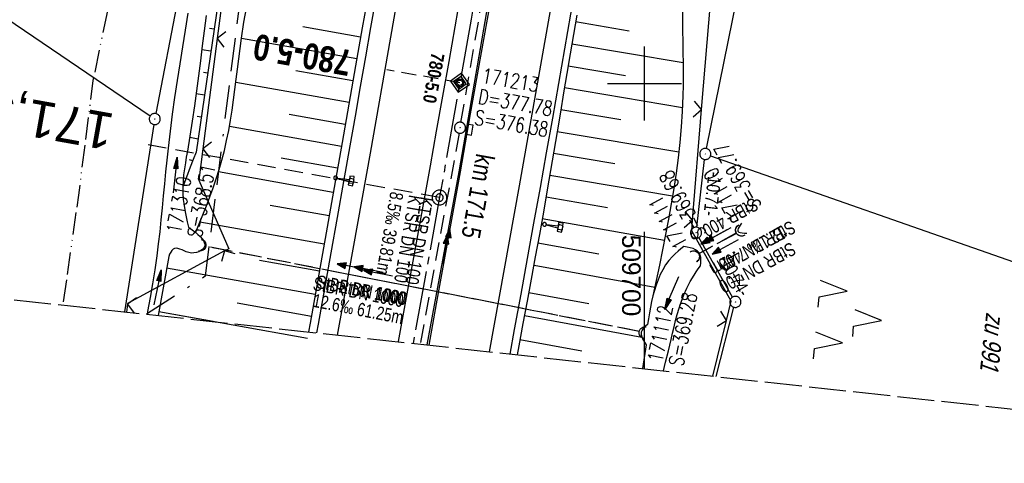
# Model space of a CAD drawing. Extents: x 509531 to 509917, y 454649 to 455599.
# Tile 2 of 26: x 509616 to 509749, y 454649 to 454709. Entities that reach past the tile are written whole.
import ezdxf
from ezdxf.enums import TextEntityAlignment as Align

# ---------------------------------------------------------------- set-up
doc = ezdxf.new("R2010")
doc.units = 0
doc.header["$LTSCALE"] = 10
doc.header["$MEASUREMENT"] = 0
for name, pattern in [('ACAD_ISO13W100', [36, 12, -3, 12, -3, 0, -3, 0, -3]), ('ACAD_ISO16W100', [73, 15, -6.5, 15, -6.5, 15, -7, 1, -7]), ('ACHSE', [5.5, 4, -0.5, 0.5, -0.5]), ('AUSGEZOGEN', [0]), ('LT00', [0]), ('LT12', [0.4, 0.3, -0.1]), ('LT14', [0.6, 0.5, -0.1]), ('LT17', [0.15, 0.1, -0.05]), ('STRICHLINIE2', [0.375, 0.25, -0.125])]:
    doc.linetypes.add(name, pattern=pattern)
doc.layers.get('0').update_dxf_attribs({"linetype": 'LT00'})
for name, color, linetype in [('--EK_FBR', 1, 'LT00'), ('--EK_Halt-Pfeil', 4, 'LT00'), ('--EK_Haltung', 7, 'STRICHLINIE2'), ('--EK_Haltung-Text', 140, 'LT00'), ('--EK_Schacht-Text', 5, 'LT00'), ('--EK_ST-93-1', 30, 'LT17'), ('--EK_STATIONSZEICHEN', 19, 'LT00'), ('--EK_STATIONSZEICHEN_NR', 19, 'LT17'), ('--EL_DFK_AB_L', 21, 'LT00'), ('--EL_DFK_AB_P', 7, 'LT00'), ('--EL_Halt-Pfeil', 4, 'LT00'), ('--EL_Haltung', 182, 'STRICHLINIE2'), ('--EL_Haltung-Text', 182, 'LT00'), ('-AX-093', 35, 'ACHSE'), ('-ST-93-1', 250, 'LT00'), ('-ST-93-5', 250, 'LT00'), ('-STATIONSZEICHEN', 19, 'LT00'), ('-STATIONZEICHEN_NR', 19, 'LT00'), ('ABSTAND', 8, 'LT00'), ('BAB-KABEL', 220, 'ACAD_ISO16W100'), ('DFK_AB_L', 21, 'LT00'), ('DFK_AB_P', 7, 'LT00'), ('DFK_FLUR_NR', 250, 'LT00'), ('DFK_KATASTER', 250, 'LT00'), ('DFK_NUTZUNG', 250, 'LT00'), ('DL', 182, 'LT12'), ('DL_PFEIL', 201, 'LT00'), ('DL_TEXT', 182, 'LT00'), ('GASLTG', 250, 'ACAD_ISO13W100'), ('PFEIL', 140, 'AUSGEZOGEN'), ('V116_AFBR_BAB', 250, 'LT00'), ('V116_BOESCH', 250, 'LT00'), ('V116_BOSCHUNG', 250, 'LT00'), ('V116_GRABEN', 250, 'LT00'), ('V116_H_BORD', 8, 'LT00'), ('V116_KA_PRUF', 182, 'LT00'), ('V116_LD_MARK', 250, 'LT00'), ('V116_RASTER', 250, 'LT00'), ('V116_SCHILD_K', 1, 'LT00'), ('V116_SINKK', 182, 'LT00'), ('V116_UK_DURCH', 182, 'LT00'), ('V116_ZAUN', 40, 'LT00'), ('V117_AFBR_BAB', 250, 'LT00'), ('V117_BOESCH', 250, 'LT00'), ('V117_BOSCHUNG', 250, 'LT00'), ('V117_GRABEN', 250, 'LT00'), ('V117_H_BORD', 8, 'LT00'), ('V117_KA_PRUF', 182, 'LT00'), ('V117_LD_MARK', 250, 'LT00'), ('V117_RASTER', 250, 'LT00'), ('V117_SCHILD_K', 1, 'LT00'), ('V117_SINKK', 182, 'LT00'), ('V117_UK_DURCH', 182, 'LT00'), ('V117_ZAUN', 40, 'LT00')]:
    doc.layers.add(name, color=color, linetype=linetype)
doc.layers.add('-BLATT_116-RAND', color=7, linetype='LT14', plot=False)
doc.styles.add('Arial Fett', font='txt', dxfattribs={"width": 0.8})
doc.styles.add('Beschrift', font='ARIAL.TTF')
doc.styles.add('Haltungsbeschriftung', font='ARIAL.TTF', dxfattribs={"width": 0.75})
doc.styles.add('Knoten', font='ARIALBD.TTF', dxfattribs={"width": 0.8, "height": 1.8})
doc.styles.add('schachtbeschriftung', font='romans.shx', dxfattribs={"width": 0.75, "height": 2})
doc.styles.get("Standard").update_dxf_attribs({"font": 'ARIAL.TTF'})

# ---------------------------------------------------------------- blocks, each defined once
blk = doc.blocks.new('SYMB0003')
at = {"color": 0, "linetype": 'ByBlock'}
for p, q in [((-0.015712, 0), (0.010166, 0.012015)), ((0, -0.021257), (-0.015712, 0)), ((0.010166, 0.012015), (0, -0.021257))]:
    blk.add_line(p, q, dxfattribs=at)
for points in [[(-0.031395, 0.499013), (-0.093691, 0.491144), (-0.154509, 0.475528), (-0.21289, 0.452414), (-0.267913, 0.422164), (-0.318712, 0.385257), (-0.364484, 0.342274), (-0.404509, 0.293893), (-0.438154, 0.240877), (-0.464888, 0.184062), (-0.484292, 0.124345), (-0.496058, 0.062667), (-0.5, 0)], [(-0.5, 0), (-0.496058, -0.062667), (-0.484292, -0.124345), (-0.464888, -0.184062), (-0.438154, -0.240877), (-0.404509, -0.293893), (-0.364485, -0.342274), (-0.318712, -0.385257), (-0.267914, -0.422164), (-0.21289, -0.452414), (-0.154509, -0.475529), (-0.093691, -0.491144), (-0.031395, -0.499014), (0.031395, -0.499014)], [(0.5, 0), (0.496057, 0.062667), (0.484292, 0.124345), (0.464888, 0.184062), (0.438153, 0.240877), (0.404509, 0.293893), (0.364484, 0.342274), (0.318712, 0.385257), (0.267913, 0.422164), (0.21289, 0.452414), (0.154509, 0.475528), (0.093691, 0.491144), (0.031395, 0.499013), (-0.031395, 0.499013)], [(0.031395, -0.499014), (0.093691, -0.491144), (0.154509, -0.475529), (0.21289, -0.452414), (0.267914, -0.422164), (0.318712, -0.385257), (0.364485, -0.342274), (0.404509, -0.293893), (0.438154, -0.240877), (0.464889, -0.184062), (0.484292, -0.124345), (0.496058, -0.062667), (0.5, 0)]]:
    blk.add_lwpolyline(points, dxfattribs=at)
blk = doc.blocks.new('SYMB7221')
at = {"color": 0, "linetype": 'ByBlock'}
for p, q in [((0, 0.435), (-0.11, 0.065)), ((0.11, 0.065), (0, 0.435)), ((0.25, 0.065), (0.11, 0.065)), ((-0.35, -0.065), (-0.46, -0.435)), ((0.35, -0.065), (0.24, -0.435))]:
    blk.add_line(p, q, dxfattribs=at)
for points in [[(-0.1, -0.435), (-0.24, -0.435), (-0.35, -0.065)], [(0.6, -0.435), (0.46, -0.435), (0.35, -0.065)]]:
    blk.add_lwpolyline(points, dxfattribs=at)
blk = doc.blocks.new('Pfreil3')
at = {"layer": 'PFEIL'}
blk.add_hatch(color=256, dxfattribs=at).paths.add_polyline_path([(-1.55, 0.27), (-1.55, -0.27), (0, 0)])
for p, q in [((-1.55, 0), (-4.83, 0)), ((-1.55, -0.27), (-1.55, 0.27)), ((-1.55, 0.27), (0, 0)), ((0, 0), (-1.55, -0.27))]:
    blk.add_line(p, q, dxfattribs=at)
blk = doc.blocks.new('SYMB0652')
at = {"color": 0, "linetype": 'ByBlock'}
blk.add_lwpolyline([(-0.15, -0.075), (0.15, -0.075), (0.15, 0.075), (-0.15, 0.075), (-0.15, -0.075)], dxfattribs=at)
blk = doc.blocks.new('SYMB1107')
at = {"color": 0, "linetype": 'ByBlock'}
for points in [[(-0.2, 0), (-0.196157, 0.039018), (-0.184776, 0.076537), (-0.166294, 0.111114), (-0.141421, 0.141421), (-0.111114, 0.166294), (-0.076537, 0.184776), (-0.039018, 0.196157), (0, 0.2)], [(0, 0.2), (0.039018, 0.196157), (0.076537, 0.184776), (0.111114, 0.166294), (0.141421, 0.141421), (0.166294, 0.111114), (0.184776, 0.076537), (0.196157, 0.039018), (0.2, 0)]]:
    blk.add_lwpolyline(points, dxfattribs=at)
blk = doc.blocks.new('SYMB1263')
at = {"color": 0, "linetype": 'ByBlock'}
for p, q in [((0.014231, 0.098982), (-0.014231, 0.098982)), ((-0.014231, -0.098982), (0.014232, -0.098982))]:
    blk.add_line(p, q, dxfattribs=at)
for points in [[(0, 0.1), (0, 0.75), (0.18, 0.75), (0.18, 1), (-0.18, 1), (-0.18, 0.75), (0, 0.75)], [(-0.014231, 0.098982), (-0.041542, 0.090963), (-0.065486, 0.075575), (-0.084125, 0.054064), (-0.095949, 0.028173), (-0.1, 0)], [(-0.1, 0), (-0.095949, -0.028173), (-0.084125, -0.054064), (-0.065486, -0.075575), (-0.041541, -0.090963), (-0.014231, -0.098982)], [(0.1, 0), (0.095949, 0.028173), (0.084125, 0.054064), (0.065486, 0.075575), (0.041541, 0.090963), (0.014231, 0.098982)], [(0.014232, -0.098982), (0.041542, -0.090963), (0.065486, -0.075575), (0.084125, -0.054064), (0.095949, -0.028173), (0.1, 0)]]:
    blk.add_lwpolyline(points, dxfattribs=at)
blk = doc.blocks.new('SYMB0024')
at = {"color": 0, "linetype": 'ByBlock'}
for p, q in [((-0.5, 0.5), (0, 0)), ((0, 0), (0.5, 0.5))]:
    blk.add_line(p, q, dxfattribs=at)
blk = doc.blocks.new('SYMB0070')
at = {"color": 0, "linetype": 'ByBlock'}
for p, q in [((-0.5, 0), (0.2, 0)), ((0.5, 0), (0.2, 0.1)), ((0.2, 0.1), (0.2, 0)), ((0.468, 0), (0.21, 0.086)), ((0.21, 0.086), (0.21, -0.086)), ((0.21, -0.086), (0.468, 0)), ((0.22, -0.072), (0.437, 0)), ((0.23, -0.058), (0.405, 0)), ((0.24, -0.045), (0.374, 0)), ((0.342, 0), (0.25, 0.031)), ((0.25, 0.031), (0.25, -0.031)), ((0.25, -0.031), (0.342, 0)), ((0.26, -0.017), (0.31, 0)), ((0.27, -0.003), (0.279, 0))]:
    blk.add_line(p, q, dxfattribs=at)
for points in [[(0.2, 0), (0.2, -0.1), (0.5, 0)], [(0.437, 0), (0.22, 0.072), (0.22, -0.072)], [(0.405, 0), (0.23, 0.058), (0.23, -0.058)], [(0.374, 0), (0.24, 0.045), (0.24, -0.045)], [(0.31, 0), (0.26, 0.017), (0.26, -0.017)], [(0.279, 0), (0.27, 0.003), (0.27, -0.003)]]:
    blk.add_lwpolyline(points, dxfattribs=at)
blk = doc.blocks.new('SYMB2')
at = {"color": 0, "linetype": 'ByBlock', "flags": 128}
for points in [[(-0.031395, 0.499013), (-0.093691, 0.491144), (-0.154509, 0.475528), (-0.21289, 0.452414), (-0.267913, 0.422164), (-0.318712, 0.385257), (-0.364484, 0.342274), (-0.404509, 0.293893), (-0.438154, 0.240877), (-0.464888, 0.184062), (-0.484292, 0.124345), (-0.496058, 0.062667), (-0.5, 0)], [(-0.5, 0), (-0.496058, -0.062667), (-0.484292, -0.124345), (-0.464888, -0.184062), (-0.438154, -0.240877), (-0.404509, -0.293893), (-0.364485, -0.342274), (-0.318712, -0.385257), (-0.267914, -0.422164), (-0.21289, -0.452414), (-0.154509, -0.475529), (-0.093691, -0.491144), (-0.031395, -0.499014), (0.031395, -0.499014)], [(0.5, 0), (0.496057, 0.062667), (0.484292, 0.124345), (0.464888, 0.184062), (0.438153, 0.240877), (0.404509, 0.293893), (0.364484, 0.342274), (0.318712, 0.385257), (0.267913, 0.422164), (0.21289, 0.452414), (0.154509, 0.475528), (0.093691, 0.491144), (0.031395, 0.499013), (-0.031395, 0.499013)], [(0.031395, -0.499014), (0.093691, -0.491144), (0.154509, -0.475529), (0.21289, -0.452414), (0.267914, -0.422164), (0.318712, -0.385257), (0.364485, -0.342274), (0.404509, -0.293893), (0.438154, -0.240877), (0.464889, -0.184062), (0.484292, -0.124345), (0.496058, -0.062667), (0.5, 0)]]:
    blk.add_lwpolyline(points, dxfattribs=at)
blk = doc.blocks.new('Netzknoten_SYMB')
at = {"flags": 128}
blk.add_lwpolyline([(0, -0.864), (0.864, 0), (0, 0.864), (-0.864, 0)], close=True, dxfattribs=at)
blk.add_circle((0, 0), 0.36)

msp = doc.modelspace()

# ---------------------------------------------------------------- linework, layer by layer
at = {"layer": '--EK_FBR', "color": 2}
for points in [[(509692.29, 454788.49), (509691.32, 454782.64), (509690.34, 454776.7), (509689.35, 454770.77), (509688.35, 454764.84), (509687.35, 454758.91), (509686.02, 454751.04), (509684.68, 454743.18), (509683.34, 454735.32), (509682.32, 454729.37), (509681.3, 454723.42), (509680.27, 454717.47), (509679.23, 454711.52), (509677.86, 454703.71), (509676.48, 454695.9), (509675.09, 454688.09), (509674.03, 454682.15), (509672.95, 454676.2), (509671.87, 454670.26), (509670.86, 454664.68)], [(509680.9, 454745.35), (509680.3, 454741.85), (509679.3, 454735.99), (509678.29, 454730.09), (509677.28, 454724.19), (509676.25, 454718.29), (509675.22, 454712.39), (509674.39, 454707.69), (509673.56, 454702.99), (509672.72, 454698.29), (509671.88, 454693.59), (509671.04, 454688.89), (509669.97, 454682.95), (509668.9, 454677.02), (509667.83, 454671.09), (509666.76, 454665.16), (509666.76, 454665.13)], [(509684.88, 454744.32), (509684.68, 454743.18), (509683.34, 454735.32), (509682.32, 454729.37), (509681.3, 454723.42), (509680.27, 454717.47), (509679.23, 454711.52), (509677.86, 454703.71), (509676.48, 454695.9), (509675.09, 454688.09), (509674.03, 454682.15), (509672.95, 454676.2), (509671.87, 454670.26), (509670.86, 454664.68)], [(509675.22, 454712.39), (509674.39, 454707.69), (509673.56, 454702.99), (509672.72, 454698.29), (509671.88, 454693.59), (509671.04, 454688.89), (509669.97, 454682.95), (509668.9, 454677.02), (509667.83, 454671.09), (509666.76, 454665.16), (509666.76, 454665.13)]]:
    msp.add_lwpolyline(points, dxfattribs=at)
at = {"layer": '--EK_FBR'}
for points in [[(509703.13, 454786.76), (509702.14, 454780.74), (509701.15, 454774.79), (509700.15, 454768.83), (509699.15, 454762.87), (509698.15, 454756.91), (509697.16, 454751.04), (509696.16, 454745.17), (509695.17, 454739.3), (509694.16, 454733.43), (509693.13, 454727.42), (509692.1, 454721.41), (509691.06, 454715.4), (509690.01, 454709.39), (509689.2, 454704.71), (509688.38, 454700.02), (509687.56, 454695.33), (509686.73, 454690.65), (509685.9, 454685.96), (509685.03, 454681.16), (509684.17, 454676.37), (509683.29, 454671.57), (509682.42, 454666.78), (509681.82, 454663.48)], [(509655.76, 454666.33), (509655.97, 454667.49), (509656.84, 454672.31), (509657.7, 454677.13), (509658.56, 454681.94), (509659.42, 454686.76), (509660.27, 454691.58), (509660.97, 454695.59), (509661.67, 454699.59), (509662.37, 454703.6), (509663.06, 454707.6), (509663.76, 454711.6), (509664.47, 454715.61), (509665.13, 454719.36), (509665.79, 454723.11), (509666.46, 454726.86), (509667.12, 454730.62), (509667.77, 454734.37), (509668.42, 454738.12), (509669, 454741.52), (509669.57, 454744.91), (509670.12, 454748.16)], [(509695.54, 454741.54), (509695.17, 454739.3), (509694.16, 454733.43), (509693.13, 454727.42), (509692.1, 454721.41), (509691.06, 454715.4), (509690.01, 454709.39), (509689.2, 454704.71), (509688.38, 454700.02), (509687.56, 454695.33), (509686.73, 454690.65), (509685.9, 454685.96), (509685.03, 454681.16), (509684.17, 454676.37), (509683.29, 454671.57), (509682.42, 454666.78), (509681.82, 454663.48)], [(509655.76, 454666.33), (509655.97, 454667.49), (509656.84, 454672.31), (509657.7, 454677.13), (509658.56, 454681.94), (509659.42, 454686.76), (509660.27, 454691.58), (509660.97, 454695.59), (509661.67, 454699.59), (509662.37, 454703.6), (509663.06, 454707.6), (509663.76, 454711.6)]]:
    msp.add_lwpolyline(points, dxfattribs=at)
at = {"layer": '--EK_Haltung'}
for p, q in [((509675.22, 454694.77), (509681.81, 454732.69)), ((509674.96, 454693.3), (509669.72, 454664.81)), ((509712.45, 454679.84), (509707.27, 454676.98)), ((509699.34, 454666.52), (509640.71, 454678.03))]:
    msp.add_line(p, q, dxfattribs=at)
at = {"layer": '--EK_ST-93-1', "ltscale": 2.5}
msp.add_line((509672.32, 454684.61), (509632.96, 454691.74), dxfattribs=at)
at = {"layer": '--EK_STATIONSZEICHEN_NR', "ltscale": 2}
msp.add_line((509675.08, 454700.12), (509665.23, 454701.86), dxfattribs=at)
at = {"layer": '--EL_DFK_AB_L'}
for p, q in [((509651.2, 454785.62), (509634.01, 454695.96)), ((509708.36, 454691.23), (509724.79, 454771.63)), ((509633.75, 454694.48), (509629.8, 454669.18)), ((509707.06, 454680.6), (509708.12, 454689.76)), ((509711.91, 454671.17), (509707.34, 454679.21)), ((509709.7, 454660.43), (509712.09, 454669.79))]:
    msp.add_line(p, q, dxfattribs=at)
at = {"layer": '--EL_Haltung'}
for p, q in [((509675.22, 454694.77), (509681.81, 454732.69)), ((509674.96, 454693.3), (509669.72, 454664.81)), ((509712.45, 454679.84), (509707.27, 454676.98)), ((509699.34, 454666.52), (509640.71, 454678.03))]:
    msp.add_line(p, q, dxfattribs=at)
at = {"layer": '-AX-093', "ltscale": 0.2}
msp.add_lwpolyline([(509703.31, 454871.95), (509699.73, 454848.59), (509696.08, 454825.25), (509692.34, 454801.91), (509688.52, 454778.59), (509684.63, 454755.28), (509680.66, 454731.99), (509676.6, 454708.71), (509672.47, 454685.44), (509668.76, 454664.91)], dxfattribs=at)
at = {"layer": '-BLATT_116-RAND'}
msp.add_lwpolyline([(509632.05, 455599.46), (509531.37, 454679.95), (509816.66, 454648.72), (509917.34, 455568.22), (509632.05, 455599.46)], dxfattribs=at)
at = {"layer": 'BAB-KABEL', "ltscale": 0.03, "flags": 128}
msp.add_lwpolyline([(509744.43, 455587.15), (509744.88, 455574.42), (509745.02, 455570.73), (509745.41, 455559.94), (509746.46, 455539.74), (509746.86, 455517.32), (509747.25, 455499.24), (509747.25, 455483.3), (509746.99, 455479.09), (509746.07, 455473.11), (509741.72, 455446.59), (509735.26, 455405.83), (509727.75, 455362.59), (509727.09, 455349.48), (509725.64, 455318.87), (509724.57, 455296.05), (509722.06, 455252.91), (509719.95, 455223.63), (509716.98, 455184.52), (509714.99, 455143.77), (509710.81, 455095.31), (509707.54, 455064.12), (509704.45, 455036.72), (509702.1, 455030.39), (509690.68, 455027.12), (509685.78, 455001.29), (509698.68, 454988.55), (509687.3, 454943.02), (509685.24, 454936.13), (509682.28, 454911.56), (509678.85, 454889.21), (509677.03, 454864.13), (509675.21, 454842.29), (509675.21, 454838.88), (509674.58, 454831.13), (509663.94, 454792.59), (509656.04, 454760.97), (509649.8, 454731.91), (509645.39, 454711.52), (509640.68, 454673.99), (509632.77, 454668.85)], dxfattribs=at)
at = {"layer": 'DFK_AB_L'}
for p, q in [((509651.2, 454785.62), (509634.01, 454695.96)), ((509708.36, 454691.23), (509724.79, 454771.63)), ((509633.75, 454694.48), (509629.8, 454669.18)), ((509707.06, 454680.6), (509708.12, 454689.76)), ((509711.91, 454671.17), (509707.34, 454679.21)), ((509709.7, 454660.43), (509712.09, 454669.79))]:
    msp.add_line(p, q, dxfattribs=at)
at = {"layer": 'DFK_KATASTER'}
for p, q in [((509540.01, 454758.9), (509633.25, 454695.64)), ((509708.92, 454690.25), (509788.78, 454662.26))]:
    msp.add_line(p, q, dxfattribs=at)
at = {"layer": 'DL'}
for p, q in [((509712.43, 454679.77), (509707.31, 454677.01)), ((509699.29, 454666.53), (509640.76, 454678.02))]:
    msp.add_line(p, q, dxfattribs=at)
at = {"layer": 'GASLTG', "ltscale": 0.025, "flags": 128}
msp.add_lwpolyline([(509732.41, 455588.47), (509731.56, 455550.22), (509730.86, 455531.77), (509729.98, 455496.07), (509729.82, 455473.79), (509723.14, 455402.32), (509719.99, 455370.23), (509719.32, 455359.34), (509718.22, 455346.92), (509717.58, 455329.18), (509717.03, 455313.89), (509716.01, 455279.64), (509715.62, 455261.05), (509714.41, 455253.67), (509713.55, 455245.77), (509712.75, 455238.46), (509710.11, 455214.89), (509700.77, 455126.62), (509692.79, 455066.17), (509691.9, 455059.06), (509688.48, 455033.75), (509683.04, 454993.78), (509674.83, 454936.52), (509667.27, 454889.45), (509660.75, 454850.41), (509657.9, 454839.06), (509646.1, 454798.18), (509643.65, 454788.35), (509640.96, 454775.41), (509638.39, 454763.73), (509630.01, 454722.15), (509625.52, 454700.41), (509623.56, 454684.93), (509621.45, 454670.09)], dxfattribs=at)
at = {"layer": 'V116_AFBR_BAB', "color": 0}
for points in [[(509692.29, 454788.49), (509691.32, 454782.64), (509690.34, 454776.7), (509689.35, 454770.77), (509688.35, 454764.84), (509687.35, 454758.91), (509686.02, 454751.04), (509684.68, 454743.18), (509683.34, 454735.32), (509682.32, 454729.37), (509681.3, 454723.42), (509680.27, 454717.47), (509679.23, 454711.52), (509677.86, 454703.71), (509676.48, 454695.9), (509675.09, 454688.09), (509674.03, 454682.15), (509672.95, 454676.2), (509671.87, 454670.26), (509670.86, 454664.68)], [(509675.22, 454712.39), (509674.39, 454707.69), (509673.56, 454702.99), (509672.72, 454698.29), (509671.88, 454693.59), (509671.04, 454688.89), (509669.97, 454682.95), (509668.9, 454677.02), (509667.83, 454671.09), (509666.76, 454665.16), (509666.76, 454665.13)]]:
    msp.add_lwpolyline(points, dxfattribs=at)
at = {"layer": 'V116_AFBR_BAB'}
for points in [[(509703.13, 454786.76), (509702.14, 454780.74), (509701.15, 454774.79), (509700.15, 454768.83), (509699.15, 454762.87), (509698.15, 454756.91), (509697.16, 454751.04), (509696.16, 454745.17), (509695.17, 454739.3), (509694.16, 454733.43), (509693.13, 454727.42), (509692.1, 454721.41), (509691.06, 454715.4), (509690.01, 454709.39), (509689.2, 454704.71), (509688.38, 454700.02), (509687.56, 454695.33), (509686.73, 454690.65), (509685.9, 454685.96), (509685.03, 454681.16), (509684.17, 454676.37), (509683.29, 454671.57), (509682.42, 454666.78), (509681.82, 454663.48)], [(509655.76, 454666.33), (509655.97, 454667.49), (509656.84, 454672.31), (509657.7, 454677.13), (509658.56, 454681.94), (509659.42, 454686.76), (509660.27, 454691.58), (509660.97, 454695.59), (509661.67, 454699.59), (509662.37, 454703.6), (509663.06, 454707.6), (509663.76, 454711.6)]]:
    msp.add_lwpolyline(points, dxfattribs=at)
at = {"layer": 'V116_BOESCH'}
for points in [[(509642.69, 454712.96), (509639.46, 454690.76), (509639.06, 454689.73), (509638.67, 454688.7), (509638.16, 454687.38), (509637.66, 454686.06)], [(509662.81, 454712.7), (509661.89, 454707.54), (509660.98, 454702.39), (509660.07, 454697.23), (509659.16, 454692.07), (509658.45, 454688), (509657.74, 454683.93), (509657.02, 454679.85), (509656.31, 454675.78), (509655.59, 454671.71), (509654.86, 454667.64), (509654.65, 454666.46)], [(509639.37, 454679.84), (509639.87, 454681.05), (509640.36, 454682.26), (509640.84, 454683.48), (509641.3, 454684.7), (509641.75, 454685.92), (509642.17, 454687.16), (509642.56, 454688.39), (509642.92, 454689.64), (509643.27, 454690.98), (509643.57, 454692.33), (509643.85, 454693.69), (509644.09, 454695.06), (509644.31, 454696.43), (509644.51, 454697.81), (509644.69, 454699.19), (509644.87, 454700.58), (509645.04, 454701.96), (509645.22, 454703.35), (509645.4, 454704.73), (509645.59, 454706.12), (509645.91, 454708.28), (509646.28, 454710.44)], [(509705.14, 454710.09), (509705.14, 454708.62), (509705.15, 454707.15), (509705.17, 454705.69), (509705.2, 454704.22), (509705.21, 454702.75), (509705.22, 454701.28), (509705.22, 454699.81), (509705.19, 454698.35), (509705.1, 454696.25), (509704.96, 454694.16), (509704.77, 454692.07), (509704.53, 454689.99), (509704.26, 454687.91), (509703.95, 454685.83), (509703.6, 454683.75), (509703.23, 454681.68), (509702.84, 454679.61), (509702.43, 454677.53), (509702.01, 454675.46), (509701.57, 454673.39), (509701.14, 454671.32)], [(509690.85, 454709.26), (509690.4, 454706.64), (509689.95, 454704.02), (509689.51, 454701.39), (509689.08, 454698.76), (509688.64, 454696.14), (509688.21, 454693.51), (509687.77, 454690.88), (509687.33, 454688.26), (509686.88, 454685.64), (509686.35, 454682.63), (509685.81, 454679.62), (509685.26, 454676.61), (509684.7, 454673.6), (509684.15, 454670.6), (509683.59, 454667.59), (509683.04, 454664.58), (509682.82, 454663.37)]]:
    msp.add_lwpolyline(points, dxfattribs=at)
at = {"layer": 'V116_BOSCHUNG'}
for p, q in [((509690.7, 454708.38), (509697.93, 454707.12)), ((509641.88, 454707.36), (509641.24, 454707.46)), ((509661.67, 454706.29), (509653.86, 454707.68)), ((509661.15, 454703.34), (509645.59, 454706.1)), ((509641.45, 454704.39), (509640.22, 454704.58)), ((509690.19, 454705.39), (509705.21, 454702.85)), ((509660.63, 454700.38), (509652.91, 454701.75)), ((509689.69, 454702.42), (509697.45, 454701.12)), ((509641.01, 454701.42), (509640.43, 454701.51)), ((509660.11, 454697.43), (509644.82, 454700.14)), ((509689.19, 454699.46), (509705.13, 454696.79)), ((509640.58, 454698.46), (509639.46, 454698.62)), ((509688.7, 454696.5), (509696.82, 454695.14)), ((509640.15, 454695.49), (509639.59, 454695.57)), ((509659.58, 454694.48), (509652, 454695.82)), ((509659.07, 454691.52), (509643.94, 454694.2)), ((509639.71, 454692.48), (509638.59, 454692.73)), ((509688.22, 454693.54), (509704.63, 454690.79)), ((509658.55, 454688.57), (509650.94, 454689.92)), ((509687.72, 454690.6), (509695.98, 454689.2)), ((509639, 454689.56), (509638.54, 454689.7)), ((509657.98, 454685.31), (509642.46, 454688.07)), ((509687.23, 454687.65), (509703.78, 454684.83)), ((509637.91, 454686.73), (509637.69, 454686.81)), ((509686.72, 454684.72), (509694.99, 454683.28)), ((509657.42, 454682.13), (509649.46, 454683.55)), ((509686.2, 454681.79), (509702.7, 454678.87)), ((509656.75, 454678.31), (509639.97, 454681.29)), ((509685.6, 454678.49), (509693.82, 454677.01)), ((509656.11, 454674.68), (509648, 454676.11)), ((509685.09, 454675.48), (509701.39, 454672.5)), ((509655.55, 454671.51), (509635.47, 454675.07)), ((509684.37, 454671.79), (509692.5, 454670.29)), ((509655.03, 454668.54), (509644.99, 454670.33)), ((509641.74, 454667.87), (509634.42, 454669.18)), ((509683.8, 454668.68), (509699.64, 454665.76)), ((509683.19, 454665.42), (509691.53, 454663.89))]:
    msp.add_line(p, q, dxfattribs=at)
at = {"layer": 'V116_GRABEN'}
for points in [[(509632.87, 454668.84), (509632.94, 454669.21), (509633.28, 454671.1), (509633.61, 454672.98), (509633.91, 454674.87), (509634.18, 454676.76), (509634.39, 454678.37), (509634.58, 454679.98), (509634.75, 454681.6), (509634.91, 454683.21), (509635.07, 454684.83), (509635.22, 454686.45), (509635.38, 454688.07), (509635.54, 454689.68), (509635.71, 454691.3), (509635.98, 454693.58), (509636.28, 454695.86), (509636.6, 454698.14), (509636.94, 454700.42), (509637.29, 454702.69), (509637.65, 454704.96), (509638.03, 454707.24), (509638.4, 454709.51)], [(509640.8, 454709.18), (509640.55, 454707.15), (509640.29, 454705.12), (509640.04, 454703.08), (509639.78, 454701.05), (509639.51, 454699.01), (509639.23, 454696.98), (509638.94, 454694.95), (509638.62, 454692.91), (509638.28, 454690.88), (509638.13, 454690.08), (509638, 454689.28), (509637.87, 454688.48), (509637.77, 454687.67), (509637.69, 454686.87), (509637.66, 454686.06), (509637.67, 454685.21), (509637.72, 454684.37), (509637.82, 454683.52), (509637.96, 454682.69), (509638.1, 454682), (509638.26, 454681.32), (509638.42, 454680.63)], [(509638.42, 454680.63), (509638.92, 454680.26), (509639.4, 454679.88), (509639.7, 454679.62), (509640, 454679.35), (509640.27, 454679.03), (509640.43, 454678.8), (509640.55, 454678.56), (509640.63, 454678.32), (509640.64, 454678.09), (509640.55, 454677.85), (509640.36, 454677.63), (509640.11, 454677.45), (509639.81, 454677.3), (509639.5, 454677.2), (509639.15, 454677.13), (509638.81, 454677.12), (509638.47, 454677.17), (509638.12, 454677.28), (509637.84, 454677.4), (509637.56, 454677.53), (509637.27, 454677.65), (509637, 454677.74), (509636.75, 454677.78), (509636.53, 454677.75), (509636.34, 454677.63), (509636.17, 454677.45), (509636.02, 454677.22), (509635.88, 454676.95), (509635.75, 454676.66), (509634.33, 454668.68)], [(509713.09, 454681.14), (509712.93, 454680.89), (509712.78, 454680.65), (509712.66, 454680.42), (509712.61, 454680.23), (509712.63, 454680.07), (509712.74, 454679.95), (509712.94, 454679.88), (509713.21, 454679.83), (509713.51, 454679.81), (509713.84, 454679.8)], [(509705.33, 454678), (509704.93, 454677.68), (509704.53, 454677.36), (509704.14, 454677.02), (509703.78, 454676.67), (509703.29, 454676.12), (509702.85, 454675.51), (509702.47, 454674.87), (509702.13, 454674.2), (509701.83, 454673.5), (509701.57, 454672.79), (509701.34, 454672.06), (509701.14, 454671.32), (509700.96, 454670.55), (509700.8, 454669.79), (509700.66, 454669.02), (509700.53, 454668.25), (509700.4, 454667.48), (509700.13, 454667.23), (509699.88, 454666.97), (509699.68, 454666.7), (509699.56, 454666.43), (509699.54, 454666.11), (509699.63, 454665.78), (509699.78, 454665.44), (509699.99, 454665.09), (509700.22, 454664.74), (509699.75, 454661.52)], [(509707.58, 454675.41), (509707.6, 454675.79), (509707.61, 454676.17), (509707.59, 454676.53), (509707.52, 454676.85), (509707.39, 454677.13), (509707.18, 454677.37), (509706.9, 454677.56), (509706.56, 454677.71), (509706.17, 454677.82), (509705.76, 454677.91), (509705.33, 454678)], [(509702.58, 454661.21), (509702.86, 454662.36), (509703.23, 454663.9), (509703.59, 454665.44), (509703.79, 454666.3), (509704, 454667.14), (509704.21, 454667.99), (509704.43, 454668.83), (509704.68, 454669.67), (509704.95, 454670.5), (509705.31, 454671.45), (509705.71, 454672.37), (509706.17, 454673.27), (509706.69, 454674.14), (509706.98, 454674.57), (509707.27, 454674.99), (509707.58, 454675.41)]]:
    msp.add_lwpolyline(points, dxfattribs=at)
at = {"layer": 'V116_H_BORD'}
msp.add_lwpolyline([(509670.66, 454664.7), (509674.96, 454688.09), (509687.23, 454758.89), (509698.82, 454829.81), (509713.11, 454924.89), (509723.03, 454996.44), (509723.98, 455003.69), (509724.84, 455010.38), (509725.66, 455016.58), (509733.3, 455077.25), (509741.56, 455148.37)], dxfattribs=at)
at = {"layer": 'V116_LD_MARK'}
for points in [[(509714.94, 454880.31), (509712.34, 454863.07), (509709.69, 454845.84), (509707, 454828.61), (509703.21, 454804.84), (509699.34, 454781.08), (509695.39, 454757.34), (509691.36, 454733.61), (509687.25, 454709.89), (509683.06, 454686.19), (509679.01, 454663.79)], [(509693.14, 454873.71), (509691.02, 454859.84), (509688.87, 454845.98), (509686.69, 454832.12), (509684.19, 454816.37), (509681.66, 454800.63), (509679.09, 454784.89), (509676.48, 454769.16), (509673.84, 454753.43), (509671.17, 454737.71), (509668.46, 454722), (509665.72, 454706.29), (509662.94, 454690.59), (509660.12, 454674.9), (509658.51, 454666.03)]]:
    msp.add_lwpolyline(points, dxfattribs=at)
at = {"layer": 'V116_RASTER'}
for p, q in [((509700, 454695), (509700, 454705)), ((509695, 454700), (509705, 454700)), ((509700, 454661.49), (509700, 454679.99))]:
    msp.add_line(p, q, dxfattribs=at)
at = {"layer": 'V116_ZAUN'}
for p, q in [((509644.23, 454720.95), (509642.3, 454706.08)), ((509707.71, 454696.49), (509708.94, 454711.44)), ((509642.3, 454706.08), (509640.37, 454691.2)), ((509706.49, 454681.54), (509707.71, 454696.49)), ((509630.19, 454670.2), (509630.03, 454669.15)), ((509709.21, 454660.48), (509711.07, 454668.01))]:
    msp.add_line(p, q, dxfattribs=at)
for points in [[(509640.37, 454691.2), (509639.81, 454686.95), (509643.85, 454677.7), (509643.3, 454677.41)], [(509711.07, 454668.01), (509711.7, 454670.6), (509706.38, 454680.1), (509706.49, 454681.54)], [(509643.3, 454677.41), (509630.2, 454670.3), (509630.19, 454670.2)]]:
    msp.add_lwpolyline(points, dxfattribs=at)
at = {"layer": 'V117_AFBR_BAB'}
for points in [[(509655.76, 454666.33), (509655.97, 454667.49), (509656.84, 454672.31), (509657.7, 454677.13), (509658.56, 454681.94), (509659.42, 454686.76), (509660.27, 454691.58), (509660.97, 454695.59), (509661.67, 454699.59), (509662.37, 454703.6), (509663.06, 454707.6), (509663.76, 454711.6), (509664.47, 454715.61), (509665.13, 454719.36), (509665.79, 454723.11), (509666.46, 454726.86), (509667.12, 454730.62), (509667.77, 454734.37), (509668.42, 454738.12), (509669, 454741.52), (509669.57, 454744.91), (509670.12, 454748.16)], [(509695.54, 454741.54), (509695.17, 454739.3), (509694.16, 454733.43), (509693.13, 454727.42), (509692.1, 454721.41), (509691.06, 454715.4), (509690.01, 454709.39), (509689.2, 454704.71), (509688.38, 454700.02), (509687.56, 454695.33), (509686.73, 454690.65), (509685.9, 454685.96), (509685.03, 454681.16), (509684.17, 454676.37), (509683.29, 454671.57), (509682.42, 454666.78), (509681.82, 454663.48)]]:
    msp.add_lwpolyline(points, dxfattribs=at)
at = {"layer": 'V117_AFBR_BAB', "color": 0}
for points in [[(509680.9, 454745.35), (509680.3, 454741.85), (509679.3, 454735.99), (509678.29, 454730.09), (509677.28, 454724.19), (509676.25, 454718.29), (509675.22, 454712.39), (509674.39, 454707.69), (509673.56, 454702.99), (509672.72, 454698.29), (509671.88, 454693.59), (509671.04, 454688.89), (509669.97, 454682.95), (509668.9, 454677.02), (509667.83, 454671.09), (509666.76, 454665.16), (509666.76, 454665.13)], [(509684.88, 454744.32), (509684.68, 454743.18), (509683.34, 454735.32), (509682.32, 454729.37), (509681.3, 454723.42), (509680.27, 454717.47), (509679.23, 454711.52), (509677.86, 454703.71), (509676.48, 454695.9), (509675.09, 454688.09), (509674.03, 454682.15), (509672.95, 454676.2), (509671.87, 454670.26), (509670.86, 454664.68)]]:
    msp.add_lwpolyline(points, dxfattribs=at)
at = {"layer": 'V117_BOESCH'}
for points in [[(509650.1, 454753.37), (509649.59, 454751.13), (509649.07, 454748.86), (509648.56, 454746.6), (509648.05, 454744.34), (509647.56, 454742.07), (509647.07, 454739.81), (509646.6, 454737.54), (509646.15, 454735.26), (509645.72, 454732.99), (509645.28, 454730.5), (509644.86, 454728), (509644.47, 454725.5), (509644.09, 454723), (509643.73, 454720.49), (509643.38, 454717.98), (509643.03, 454715.47), (509642.69, 454712.96), (509639.46, 454690.76), (509639.06, 454689.73), (509638.67, 454688.7), (509638.16, 454687.38), (509637.66, 454686.06)], [(509669.03, 454748.44), (509668.67, 454746.36), (509668, 454742.43), (509667.33, 454738.5), (509666.43, 454733.34), (509665.53, 454728.18), (509664.63, 454723.02), (509663.72, 454717.86), (509662.81, 454712.7), (509661.89, 454707.54), (509660.98, 454702.39), (509660.07, 454697.23), (509659.16, 454692.07), (509658.45, 454688), (509657.74, 454683.93), (509657.02, 454679.85), (509656.31, 454675.78), (509655.59, 454671.71), (509654.86, 454667.64), (509654.65, 454666.46)], [(509639.37, 454679.84), (509639.87, 454681.05), (509640.36, 454682.26), (509640.84, 454683.48), (509641.3, 454684.7), (509641.75, 454685.92), (509642.17, 454687.16), (509642.56, 454688.39), (509642.92, 454689.64), (509643.27, 454690.98), (509643.57, 454692.33), (509643.85, 454693.69), (509644.09, 454695.06), (509644.31, 454696.43), (509644.51, 454697.81), (509644.69, 454699.19), (509644.87, 454700.58), (509645.04, 454701.96), (509645.22, 454703.35), (509645.4, 454704.73), (509645.59, 454706.12), (509645.91, 454708.28), (509646.28, 454710.44)], [(509705.14, 454710.09), (509705.14, 454708.62), (509705.15, 454707.15), (509705.17, 454705.69), (509705.2, 454704.22), (509705.21, 454702.75), (509705.22, 454701.28), (509705.22, 454699.81), (509705.19, 454698.35), (509705.1, 454696.25), (509704.96, 454694.16), (509704.77, 454692.07), (509704.53, 454689.99), (509704.26, 454687.91), (509703.95, 454685.83), (509703.6, 454683.75), (509703.23, 454681.68), (509702.84, 454679.61), (509702.43, 454677.53), (509702.01, 454675.46), (509701.57, 454673.39), (509701.14, 454671.32)], [(509690.85, 454709.26), (509690.4, 454706.64), (509689.95, 454704.02), (509689.51, 454701.39), (509689.08, 454698.76), (509688.64, 454696.14), (509688.21, 454693.51), (509687.77, 454690.88), (509687.33, 454688.26), (509686.88, 454685.64), (509686.35, 454682.63), (509685.81, 454679.62), (509685.26, 454676.61), (509684.7, 454673.6), (509684.15, 454670.6), (509683.59, 454667.59), (509683.04, 454664.58), (509682.82, 454663.37)]]:
    msp.add_lwpolyline(points, dxfattribs=at)
at = {"layer": 'V117_BOSCHUNG'}
for p, q in [((509690.7, 454708.38), (509697.93, 454707.12)), ((509641.88, 454707.36), (509641.24, 454707.46)), ((509661.67, 454706.29), (509653.86, 454707.68)), ((509661.15, 454703.34), (509645.59, 454706.1)), ((509641.45, 454704.39), (509640.22, 454704.58)), ((509690.19, 454705.39), (509705.21, 454702.85)), ((509660.63, 454700.38), (509652.91, 454701.75)), ((509689.69, 454702.42), (509697.45, 454701.12)), ((509641.01, 454701.42), (509640.43, 454701.51)), ((509660.11, 454697.43), (509644.82, 454700.14)), ((509689.19, 454699.46), (509705.13, 454696.79)), ((509640.58, 454698.46), (509639.46, 454698.62)), ((509688.7, 454696.5), (509696.82, 454695.14)), ((509640.15, 454695.49), (509639.59, 454695.57)), ((509659.58, 454694.48), (509652, 454695.82)), ((509659.07, 454691.52), (509643.94, 454694.2)), ((509639.71, 454692.48), (509638.59, 454692.73)), ((509688.22, 454693.54), (509704.63, 454690.79)), ((509658.55, 454688.57), (509650.94, 454689.92)), ((509687.72, 454690.6), (509695.98, 454689.2)), ((509639, 454689.56), (509638.54, 454689.7)), ((509657.98, 454685.31), (509642.46, 454688.07)), ((509687.23, 454687.65), (509703.78, 454684.83)), ((509637.91, 454686.73), (509637.69, 454686.81)), ((509686.72, 454684.72), (509694.99, 454683.28)), ((509657.42, 454682.13), (509649.46, 454683.55)), ((509686.2, 454681.79), (509702.7, 454678.87)), ((509656.75, 454678.31), (509639.97, 454681.29)), ((509685.6, 454678.49), (509693.82, 454677.01)), ((509656.11, 454674.68), (509648, 454676.11)), ((509685.09, 454675.48), (509701.39, 454672.5)), ((509655.55, 454671.51), (509635.47, 454675.07)), ((509684.37, 454671.79), (509692.5, 454670.29)), ((509655.03, 454668.54), (509644.99, 454670.33)), ((509654.49, 454665.58), (509634.42, 454669.18)), ((509683.8, 454668.68), (509699.64, 454665.76)), ((509683.19, 454665.42), (509691.53, 454663.89))]:
    msp.add_line(p, q, dxfattribs=at)
at = {"layer": 'V117_GRABEN'}
for points in [[(509632.87, 454668.84), (509632.94, 454669.21), (509633.28, 454671.1), (509633.61, 454672.98), (509633.91, 454674.87), (509634.18, 454676.76), (509634.39, 454678.37), (509634.58, 454679.98), (509634.75, 454681.6), (509634.91, 454683.21), (509635.07, 454684.83), (509635.22, 454686.45), (509635.38, 454688.07), (509635.54, 454689.68), (509635.71, 454691.3), (509635.98, 454693.58), (509636.28, 454695.86), (509636.6, 454698.14), (509636.94, 454700.42), (509637.29, 454702.69), (509637.65, 454704.96), (509638.03, 454707.24), (509638.4, 454709.51)], [(509640.8, 454709.18), (509640.55, 454707.15), (509640.29, 454705.12), (509640.04, 454703.08), (509639.78, 454701.05), (509639.51, 454699.01), (509639.23, 454696.98), (509638.94, 454694.95), (509638.62, 454692.91), (509638.28, 454690.88), (509638.13, 454690.08), (509638, 454689.28), (509637.87, 454688.48), (509637.77, 454687.67), (509637.69, 454686.87), (509637.66, 454686.06), (509637.67, 454685.21), (509637.72, 454684.37), (509637.82, 454683.52), (509637.96, 454682.69), (509638.1, 454682), (509638.26, 454681.32), (509638.42, 454680.63)], [(509638.42, 454680.63), (509638.92, 454680.26), (509639.4, 454679.88), (509639.7, 454679.62), (509640, 454679.35), (509640.27, 454679.03), (509640.43, 454678.8), (509640.55, 454678.56), (509640.63, 454678.32), (509640.64, 454678.09), (509640.55, 454677.85), (509640.36, 454677.63), (509640.11, 454677.45), (509639.81, 454677.3), (509639.5, 454677.2), (509639.15, 454677.13), (509638.81, 454677.12), (509638.47, 454677.17), (509638.12, 454677.28), (509637.84, 454677.4), (509637.56, 454677.53), (509637.27, 454677.65), (509637, 454677.74), (509636.75, 454677.78), (509636.53, 454677.75), (509636.34, 454677.63), (509636.17, 454677.45), (509636.02, 454677.22), (509635.88, 454676.95), (509635.75, 454676.66), (509634.33, 454668.68)], [(509713.09, 454681.14), (509712.93, 454680.89), (509712.78, 454680.65), (509712.66, 454680.42), (509712.61, 454680.23), (509712.63, 454680.07), (509712.74, 454679.95), (509712.94, 454679.88), (509713.21, 454679.83), (509713.51, 454679.81), (509713.84, 454679.8)], [(509705.33, 454678), (509704.93, 454677.68), (509704.53, 454677.36), (509704.14, 454677.02), (509703.78, 454676.67), (509703.29, 454676.12), (509702.85, 454675.51), (509702.47, 454674.87), (509702.13, 454674.2), (509701.83, 454673.5), (509701.57, 454672.79), (509701.34, 454672.06), (509701.14, 454671.32), (509700.96, 454670.55), (509700.8, 454669.79), (509700.66, 454669.02), (509700.53, 454668.25), (509700.4, 454667.48), (509700.13, 454667.23), (509699.88, 454666.97), (509699.68, 454666.7), (509699.56, 454666.43), (509699.54, 454666.11), (509699.63, 454665.78), (509699.78, 454665.44), (509699.99, 454665.09), (509700.22, 454664.74), (509699.75, 454661.52)], [(509707.58, 454675.41), (509707.6, 454675.79), (509707.61, 454676.17), (509707.59, 454676.53), (509707.52, 454676.85), (509707.39, 454677.13), (509707.18, 454677.37), (509706.9, 454677.56), (509706.56, 454677.71), (509706.17, 454677.82), (509705.76, 454677.91), (509705.33, 454678)], [(509702.58, 454661.21), (509702.86, 454662.36), (509703.23, 454663.9), (509703.59, 454665.44), (509703.79, 454666.3), (509704, 454667.14), (509704.21, 454667.99), (509704.43, 454668.83), (509704.68, 454669.67), (509704.95, 454670.5), (509705.31, 454671.45), (509705.71, 454672.37), (509706.17, 454673.27), (509706.69, 454674.14), (509706.98, 454674.57), (509707.27, 454674.99), (509707.58, 454675.41)]]:
    msp.add_lwpolyline(points, dxfattribs=at)
at = {"layer": 'V117_H_BORD'}
msp.add_lwpolyline([(509670.66, 454664.7), (509674.96, 454688.09), (509684.71, 454744.36)], dxfattribs=at)
at = {"layer": 'V117_LD_MARK'}
for points in [[(509672.83, 454747.45), (509671.17, 454737.71), (509668.46, 454722), (509665.72, 454706.29), (509662.94, 454690.59), (509660.12, 454674.9), (509658.51, 454666.03)], [(509692.83, 454742.24), (509691.36, 454733.61), (509687.25, 454709.89), (509683.06, 454686.19), (509679.01, 454663.79)]]:
    msp.add_lwpolyline(points, dxfattribs=at)
at = {"layer": 'V117_RASTER'}
for p, q in [((509700, 454695), (509700, 454705)), ((509695, 454700), (509705, 454700))]:
    msp.add_line(p, q, dxfattribs=at)
at = {"layer": 'V117_ZAUN'}
for p, q in [((509644.23, 454720.95), (509642.3, 454706.08)), ((509707.71, 454696.49), (509708.94, 454711.44)), ((509642.3, 454706.08), (509640.37, 454691.2)), ((509706.49, 454681.54), (509707.71, 454696.49)), ((509630.19, 454670.2), (509630.03, 454669.15)), ((509709.21, 454660.48), (509711.07, 454668.01))]:
    msp.add_line(p, q, dxfattribs=at)
for points in [[(509640.37, 454691.2), (509639.81, 454686.95), (509643.85, 454677.7), (509643.3, 454677.41)], [(509711.07, 454668.01), (509711.7, 454670.6), (509706.38, 454680.1), (509706.49, 454681.54)], [(509643.3, 454677.41), (509630.2, 454670.3), (509630.19, 454670.2)]]:
    msp.add_lwpolyline(points, dxfattribs=at)

# ---------------------------------------------------------------- block references
at = {"layer": '--EK_Halt-Pfeil', "yscale": 4, "zscale": 4}
for p, xscale, rotation in [((509673.37, 454678.43), 4.000000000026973, 80.14143000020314), ((509709.38, 454679.29), 3.99999999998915, 208.8427700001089), ((509660.45, 454675.26), 3.999999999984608, 168.8900899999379)]:
    msp.add_blockref('SYMB0070', p, dxfattribs=dict(at, xscale=xscale, rotation=rotation))
at = {"layer": '--EK_STATIONSZEICHEN', "linetype": 'Continuous', "lineweight": 0, "xscale": 1.500000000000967, "yscale": 1.5, "zscale": 1.5, "rotation": 169.991852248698}
msp.add_blockref('Netzknoten_SYMB', (509675.08, 454700.12), dxfattribs=at)
at = {"layer": '--EL_DFK_AB_P', "xscale": 1.500000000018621, "yscale": 1.5, "zscale": 1.5, "rotation": 264.7377099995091}
for p in [(509633.87, 454695.22), (509708.21, 454690.5), (509706.97, 454679.86), (509712.28, 454670.52)]:
    msp.add_blockref('SYMB0003', p, dxfattribs=at)
at = {"layer": '--EL_Halt-Pfeil', "yscale": 4, "zscale": 4}
for p, xscale, rotation in [((509709.89, 454679.55), 3.99999999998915, 208.8427700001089), ((509673.06, 454677.61), 4.000000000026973, 80.14143000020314), ((509662.74, 454674.87), 3.999999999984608, 168.8900899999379)]:
    msp.add_blockref('SYMB0070', p, dxfattribs=dict(at, xscale=xscale, rotation=rotation))
at = {"layer": '-ST-93-1', "rotation": 274.1956499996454}
msp.add_blockref('SYMB2', (509672.32, 454684.61), dxfattribs=at)
at = {"layer": '-ST-93-5', "xscale": 1.999999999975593, "yscale": 2, "zscale": 2, "rotation": 274.1956499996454}
msp.add_blockref('SYMB2', (509672.32, 454684.61), dxfattribs=at)
at = {"layer": '-STATIONSZEICHEN', "linetype": 'Continuous', "lineweight": 0, "rotation": 169.9918522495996}
msp.add_blockref('Netzknoten_SYMB', (509675.08, 454700.12), dxfattribs=at)
at = {"layer": 'DFK_AB_P', "xscale": 1.500000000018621, "yscale": 1.5, "zscale": 1.5, "rotation": 264.7377099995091}
for p in [(509633.87, 454695.22), (509708.21, 454690.5), (509706.97, 454679.86), (509712.28, 454670.52)]:
    msp.add_blockref('SYMB0003', p, dxfattribs=at)
at = {"layer": 'DFK_NUTZUNG', "xscale": 10.00000000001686, "yscale": 10, "zscale": 10, "rotation": 264.7377100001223}
msp.add_blockref('SYMB7221', (509727.7, 454668.41), dxfattribs=at)
at = {"layer": 'DL_PFEIL', "yscale": 4, "zscale": 4}
for p, xscale, rotation in [((509710.88, 454677.95), 3.99999999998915, 208.8427700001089), ((509664.02, 454674.4), 3.999999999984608, 168.8900899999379)]:
    msp.add_blockref('SYMB0070', p, dxfattribs=dict(at, xscale=xscale, rotation=rotation))
at = {"layer": 'PFEIL'}
for p, rotation in [((509636.89, 454690.05), 83.36494146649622), ((509634.74, 454674.86), 78.10643559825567), ((509702.73, 454669.49), 246.9791076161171)]:
    msp.add_blockref('Pfreil3', p, dxfattribs=dict(at, rotation=rotation))
at = {"layer": 'V116_KA_PRUF', "xscale": 1.500000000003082, "yscale": 1.5, "zscale": 1.5, "rotation": 263.7512999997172}
msp.add_blockref('SYMB0003', (509675.09, 454694.04), dxfattribs=at)
at = {"layer": 'V116_SCHILD_K', "xscale": 2.500000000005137, "yscale": 2.5, "zscale": 2.5, "rotation": 263.7512999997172}
for p in [(509658.28, 454687.26), (509686.5, 454680.99)]:
    msp.add_blockref('SYMB1263', p, dxfattribs=at)
at = {"layer": 'V116_SINKK', "xscale": 4.500000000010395, "yscale": 4.499999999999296, "zscale": 4.5, "rotation": 259.902493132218}
msp.add_blockref('SYMB0652', (509676.41, 454693.77), dxfattribs=at)
at = {"layer": 'V116_UK_DURCH', "zscale": 4}
for p, xscale, yscale, rotation in [((509713.11, 454680.2), 3.999999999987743, 4.000000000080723, 122.1245882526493), ((509639.97, 454678.18), 4.000000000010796, 4.000000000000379, 258.8974743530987), ((509706.62, 454676.62), 4.000000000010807, 3.999999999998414, 298.964256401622), ((509700.08, 454666.37), 3.999999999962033, 3.99999999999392, 78.88721772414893)]:
    msp.add_blockref('SYMB1107', p, dxfattribs=dict(at, xscale=xscale, yscale=yscale, rotation=rotation))
at = {"layer": 'V116_ZAUN', "yscale": 2.099999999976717, "zscale": 2.1}
for p, xscale, rotation in [((509642.3, 454706.08), 2.100000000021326, 262.6007200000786), ((509707.71, 454696.49), 2.100000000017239, 85.33215000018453), ((509640.37, 454691.2), 2.100000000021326, 262.6007200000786), ((509706.49, 454681.54), 2.100000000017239, 85.33215000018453), ((509643.3, 454677.41), 2.099999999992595, 208.486049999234), ((509630.19, 454670.2), 2.100000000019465, 261.3481800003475), ((509711.07, 454668.01), 2.099999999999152, 76.17907000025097)]:
    msp.add_blockref('SYMB0024', p, dxfattribs=dict(at, xscale=xscale, rotation=rotation))
at = {"layer": 'V117_KA_PRUF', "xscale": 1.499999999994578, "yscale": 1.5, "zscale": 1.5, "rotation": 255.4038000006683}
msp.add_blockref('SYMB0003', (509675.09, 454694.04), dxfattribs=at)
at = {"layer": 'V117_SCHILD_K', "xscale": 2.499999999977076, "yscale": 2.5, "zscale": 2.5, "rotation": 255.4038000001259}
for p in [(509658.28, 454687.26), (509686.5, 454680.99)]:
    msp.add_blockref('SYMB1263', p, dxfattribs=at)
at = {"layer": 'V117_SINKK', "xscale": 4.4999999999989, "yscale": 4.500000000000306, "zscale": 4.5, "rotation": 259.9024191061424}
msp.add_blockref('SYMB0652', (509676.41, 454693.77), dxfattribs=at)
at = {"layer": 'V117_UK_DURCH', "zscale": 4}
for p, xscale, yscale, rotation in [((509713.11, 454680.2), 4.000000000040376, 4.000000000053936, 117.9648636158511), ((509639.97, 454678.18), 3.999999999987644, 3.999999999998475, 258.8997665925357), ((509706.62, 454676.62), 3.999999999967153, 3.999999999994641, 302.7774175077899), ((509700.08, 454666.37), 3.999999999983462, 4.000000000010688, 78.8845586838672)]:
    msp.add_blockref('SYMB1107', p, dxfattribs=dict(at, xscale=xscale, yscale=yscale, rotation=rotation))
at = {"layer": 'V117_ZAUN', "yscale": 2.099999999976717, "zscale": 2.1}
for p, xscale, rotation in [((509642.3, 454706.08), 2.099999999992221, 262.6021200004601), ((509707.71, 454696.49), 2.100000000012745, 85.33237000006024), ((509640.37, 454691.2), 2.099999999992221, 262.6021200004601), ((509706.49, 454681.54), 2.100000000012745, 85.33237000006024), ((509643.3, 454677.41), 2.100000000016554, 208.4869800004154), ((509630.19, 454670.2), 2.099999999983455, 261.3454399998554), ((509711.07, 454668.01), 2.099999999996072, 76.17663999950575)]:
    msp.add_blockref('SYMB0024', p, dxfattribs=dict(at, xscale=xscale, rotation=rotation))

# ---------------------------------------------------------------- texts
at = {"layer": '--EK_Haltung-Text', "style": 'Haltungsbeschriftung', "width": 0.75}
for s, rotation, p in [('8.5‰ 39.81m', -99.8586, (509665.7, 454685.49)), ('KTSR DN 100', -99.8586, (509668.22, 454685.05)), ('12.1‰ 7.42m', -151.1572, (509718.54, 454680.9)), ('StBR DN 400', -151.1572, (509719.77, 454678.66)), ('StBR DN 1000', -11.1099, (509655.59, 454672.4)), ('12.6‰ 61.25m', -11.1099, (509655.1, 454669.88))]:
    msp.add_text(s, height=1.8, rotation=rotation, dxfattribs=at).set_placement(p)
at = {"layer": '--EK_Schacht-Text', "style": 'schachtbeschriftung', "width": 0.75}
for s, rotation, p in [('171213', -9.8586, (509677.93, 454700.15)), ('D=377.78', -9.8586, (509677.44, 454697.31)), ('S=376.38', -9.8586, (509676.94, 454694.48)), ('S=369.77', -241.1572, (509715.87, 454683.49)), ('S=368.51', 78.9005, (509640.18, 454679.09)), ('S=369.68', -241.1854, (509708.45, 454679.73)), ('171110', -241.1572, (509713.35, 454682.1)), ('171310', 78.9005, (509637.35, 454679.64)), ('171111', -241.1854, (509705.92, 454678.34)), ('S=369.28', 78.8901, (509705.2, 454661.72)), ('171112', 78.8901, (509702.37, 454662.27))]:
    msp.add_text(s, height=2, rotation=rotation, dxfattribs=at).set_placement(p)
at = {"layer": '--EK_ST-93-1', "style": 'Beschrift'}
msp.add_text('171,500', height=5, rotation=-190.1712, dxfattribs=at).set_placement((509628.18, 454693.41), align=Align.MIDDLE_LEFT)
at = {"layer": '--EK_STATIONSZEICHEN_NR', "style": 'Knoten', "width": 0.8}
msp.add_text('780-5.0', height=3.5, rotation=169.9319, dxfattribs=at).set_placement((509660.31, 454702.73), align=Align.MIDDLE_LEFT)
at = {"layer": '--EL_Haltung-Text', "style": 'Haltungsbeschriftung', "width": 0.75}
for s, rotation, p in [('KTSR DN 100', -99.8586, (509669.71, 454684.81)), ('StBR DN 400', -151.1572, (509719.73, 454681.57)), ('StBR DN 1000', -11.1099, (509655.13, 454672.15))]:
    msp.add_text(s, height=1.8, rotation=rotation, dxfattribs=at).set_placement(p)
at = {"layer": '-ST-93-5', "style": 'Arial Fett', "width": 0.8}
msp.add_text('km 171.5', height=2.5, rotation=-100.1707, dxfattribs=at).set_placement((509677.3, 454690.66))
at = {"layer": '-STATIONZEICHEN_NR', "style": 'Knoten', "width": 0.8}
msp.add_text('780-5.0', height=1.8, rotation=259.9319, dxfattribs=at).set_placement((509672.42, 454700.59), align=Align.TOP_CENTER)
at = {"layer": 'ABSTAND', "width": 0.75}
for s, rotation, p in [(' -10.71-', -96.6473, (509708.71, 454688.68)), (' -10.74-', -60.3792, (509709.63, 454676.72))]:
    msp.add_text(s, height=1.8, rotation=rotation, dxfattribs=at).set_placement(p)
at = {"layer": 'DFK_FLUR_NR', "oblique": 13.754, "width": 0.75}
msp.add_text('zu 991', height=2.5, rotation=263.7513, dxfattribs=at).set_placement((509746.17, 454669.17))
at = {"layer": 'DL_TEXT', "style": 'Haltungsbeschriftung', "width": 0.75}
for s, rotation, p in [('StBR 400', -151.1572, (509714.7, 454684.67)), ('StBR 1000', -11.1099, (509658.59, 454671.82))]:
    msp.add_text(s, height=1.8, rotation=rotation, dxfattribs=at).set_placement(p)
at = {"layer": 'V116_RASTER', "width": 0.944}
msp.add_text(' 509700', height=2.5, rotation=-90.0012, dxfattribs=at).set_placement((509696.98, 454680.5))

doc.saveas('drawing.dxf')
